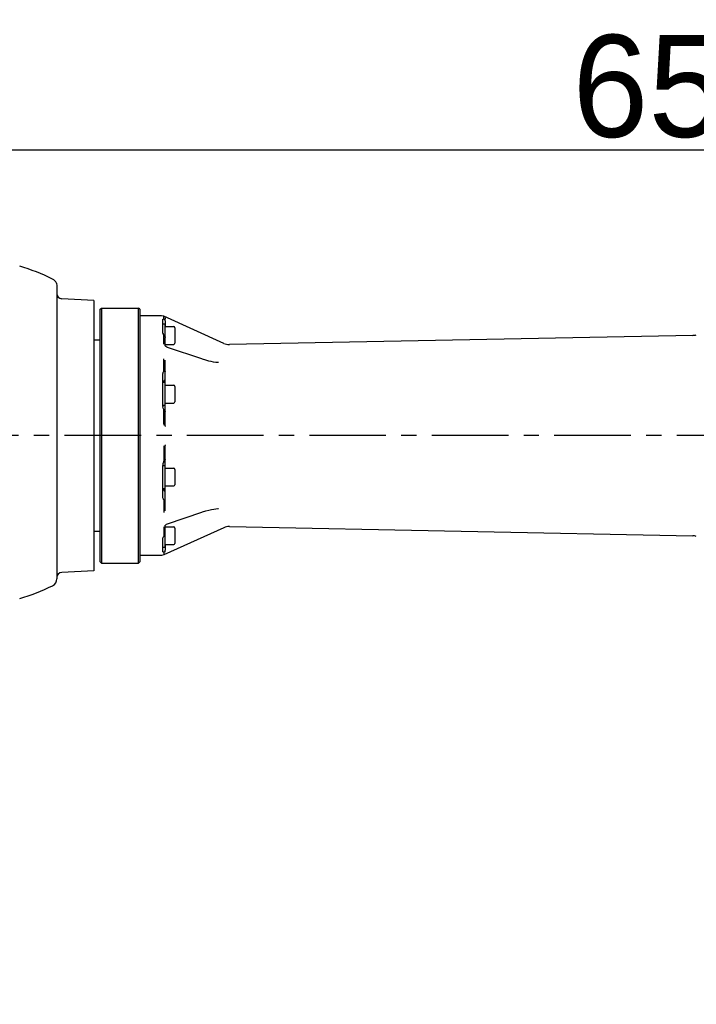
# Model space of a CAD drawing. Header units: millimetres. Extents: x 4086 to 10416, y 123 to 1549.
# Tile 39 of 99: x 7078 to 7145, y 873 to 969. Entities that reach past the tile are written whole.
import ezdxf

# ---------------------------------------------------------------- set-up
doc = ezdxf.new("R2010")
doc.units = ezdxf.units.MM
doc.linetypes.add('CENTER', pattern=[0.6, 0.375, -0.075, 0.075, -0.075])
for name, color, linetype in [('中心线', 7, 'Continuous'), ('外形图', 7, 'Continuous'), ('尺寸标注', 7, 'Continuous')]:
    doc.layers.add(name, color=color, linetype=linetype)
doc.styles.add('思源黑', font='SourceHanSansCN-Normal.ttf')
doc.dimstyles.new('尺寸标注_1_4比例中六', dxfattribs={"dimtxt": 10, "dimasz": 8, "dimexe": 2, "dimexo": 1.5, "dimgap": 1, "dimtad": 1, "dimdec": 1, "dimlfac": 4, "dimdsep": 46, "dimtxsty": '思源黑', "dimcen": 0.09, "dimadec": 0, "dimazin": 0, "dimtp": 0.01, "dimtm": 0.01, "dimtfac": 1, "dimtdec": 1, "dimtofl": 0, "dimtmove": 0, "dimatfit": 3, "dimfxl": 1, "dimtolj": 1, "dimarcsym": 0})

# ---------------------------------------------------------------- blocks, each defined once
blk = doc.blocks.new('*D788')
at = {"layer": 'Defpoints', "color": 0}
for p in [(7210.2, 956.347), (7210.2, 929.827), (7047.7, 919.609)]:
    blk.add_point(p, dxfattribs=at)
at = {"layer": '尺寸标注', "color": 0, "lineweight": -2}
for p, q in [((7047.7, 921.109), (7047.7, 958.347)), ((7210.2, 931.327), (7210.2, 958.347)), ((7055.7, 956.347), (7202.2, 956.347))]:
    blk.add_line(p, q, dxfattribs=at)
at = {"layer": '尺寸标注', "color": 0}
for points in [[(7055.7, 957.681), (7055.7, 955.014), (7047.7, 956.347)], [(7202.2, 955.014), (7202.2, 957.681), (7210.2, 956.347)]]:
    blk.add_solid(points, dxfattribs=at)
at = {"layer": '尺寸标注', "color": 0, "insert": (7143.64, 962.525), "char_height": 10, "attachment_point": 5, "style": '思源黑'}
blk.add_mtext('\\A1;650', dxfattribs=at)
blk = doc.blocks.new('*D790')
at = {"layer": 'Defpoints', "color": 0}
for p in [(7237.125, 919.202), (7010.2, 627.191), (7010.2, 585.08)]:
    blk.add_point(p, dxfattribs=at)
at = {"layer": '尺寸标注', "color": 0, "lineweight": -2}
for p, q in [((7237.125, 917.702), (7237.125, 583.08)), ((7010.2, 625.691), (7010.2, 583.08)), ((7229.125, 585.08), (7018.2, 585.08))]:
    blk.add_line(p, q, dxfattribs=at)
at = {"layer": '尺寸标注', "color": 0}
for points in [[(7018.2, 586.414), (7018.2, 583.747), (7010.2, 585.08)], [(7229.125, 583.747), (7229.125, 586.414), (7237.125, 585.08)]]:
    blk.add_solid(points, dxfattribs=at)
at = {"layer": '尺寸标注', "color": 0, "insert": (7123.369, 591.258), "char_height": 10, "attachment_point": 5, "rotation": 0, "style": '思源黑'}
blk.add_mtext('\\A1;907.7', dxfattribs=at)

msp = doc.modelspace()

# ---------------------------------------------------------------- linework, layer by layer
at = {"layer": '中心线', "linetype": 'CENTER', "ltscale": 20}
msp.add_line((7210.2, 928.327), (7076.095, 928.327), dxfattribs=at)
at = {"layer": '外形图', "linetype": 'Continuous'}
for p, q in [((7081.901, 943.257), (7081.95, 942.992)), ((7081.95, 942.992), (7081.95, 914.287)), ((7085.575, 941.577), (7082.423, 941.742)), ((7085.575, 941.577), (7085.575, 915.077)), ((7086.2, 940.702), (7086.325, 940.827)), ((7086.2, 915.952), (7086.2, 940.702)), ((7086.325, 940.827), (7086.325, 915.827)), ((7086.325, 940.827), (7089.95, 940.827)), ((7144.272, 938.15), (7098.857, 937.251)), ((7085.575, 937.702), (7086.2, 937.702)), ((7085.575, 918.952), (7086.2, 918.952)), ((7098.857, 919.403), (7144.272, 918.504)), ((7086.2, 915.952), (7086.325, 915.827)), ((7086.325, 915.827), (7089.95, 915.827)), ((7085.575, 915.077), (7082.423, 914.912))]:
    msp.add_line(p, q, dxfattribs=at)
at = {"layer": '外形图', "color": 7, "linetype": 'Continuous'}
for p, q in [((7089.95, 915.827), (7089.95, 940.827)), ((7090.075, 940.702), (7089.95, 940.827)), ((7090.075, 940.702), (7090.075, 915.952)), ((7092.217, 940.077), (7090.075, 940.077)), ((7092.423, 940.033), (7092.217, 940.077)), ((7098.317, 937.362), (7092.423, 940.033)), ((7092.426, 939.87), (7092.426, 939.934)), ((7092.325, 938.436), (7092.325, 939.694)), ((7092.325, 939.268), (7092.525, 939.268)), ((7092.325, 939.062), (7092.325, 939.253)), ((7092.525, 939.268), (7092.525, 938.074)), ((7092.525, 939.018), (7093.4, 939.018)), ((7092.575, 939.68), (7092.575, 939.76)), ((7092.575, 939.559), (7092.575, 939.018)), ((7092.516, 938.084), (7092.485, 938.12)), ((7093.525, 938.893), (7093.525, 937.393)), ((7092.575, 937.111), (7092.575, 937.933)), ((7092.575, 937.268), (7093.4, 937.268)), ((7092.587, 937.1), (7092.577, 937.116)), ((7092.639, 937.048), (7092.587, 937.1)), ((7096.144, 935.835), (7092.784, 936.969)), ((7092.426, 935.471), (7092.428, 935.858)), ((7092.426, 934.616), (7092.426, 935.471)), ((7092.575, 934.67), (7092.575, 935.712)), ((7096.237, 935.804), (7096.144, 935.835)), ((7096.547, 935.709), (7096.237, 935.804)), ((7097.774, 935.481), (7097.773, 935.481)), ((7092.325, 931.257), (7092.325, 934.293)), ((7092.575, 933.268), (7092.575, 934.606)), ((7092.525, 933.518), (7092.325, 933.518)), ((7092.525, 933.518), (7092.525, 931.268)), ((7092.525, 933.268), (7093.4, 933.268)), ((7092.325, 932.77), (7092.325, 933.026)), ((7093.525, 933.143), (7093.525, 931.643)), ((7092.525, 931.268), (7092.325, 931.268)), ((7092.332, 931.197), (7092.325, 931.258)), ((7092.525, 931.518), (7093.4, 931.518)), ((7092.575, 929.317), (7092.575, 931.518)), ((7092.556, 930.716), (7092.428, 930.879)), ((7092.426, 929.728), (7092.426, 930.265)), ((7092.427, 927.319), (7092.426, 926.305)), ((7092.575, 925.136), (7092.575, 927.338)), ((7092.426, 926.305), (7092.426, 925.794)), ((7092.439, 925.795), (7092.556, 925.938)), ((7092.325, 922.361), (7092.325, 925.398)), ((7092.325, 925.386), (7092.525, 925.386)), ((7092.525, 925.386), (7092.525, 923.136)), ((7092.525, 925.136), (7093.4, 925.136)), ((7093.525, 925.011), (7093.525, 923.511)), ((7092.325, 923.615), (7092.325, 924.077)), ((7092.325, 923.136), (7092.525, 923.136)), ((7092.525, 923.386), (7093.4, 923.386)), ((7092.575, 920.943), (7092.575, 923.386)), ((7092.426, 921.768), (7092.426, 921.638)), ((7092.426, 921.638), (7092.426, 921.343)), ((7092.784, 919.686), (7096.144, 920.82)), ((7096.144, 920.82), (7096.233, 920.849)), ((7096.233, 920.849), (7096.562, 920.95)), ((7097.774, 921.173), (7097.773, 921.173)), ((7092.699, 919.648), (7092.784, 919.686)), ((7098.317, 919.292), (7092.423, 916.622)), ((7092.573, 919.531), (7092.581, 919.545)), ((7092.574, 919.536), (7092.573, 919.531)), ((7092.575, 918.722), (7092.575, 919.544)), ((7092.575, 919.386), (7093.4, 919.386)), ((7093.525, 919.261), (7093.525, 917.761)), ((7092.325, 916.96), (7092.325, 918.218)), ((7092.525, 918.582), (7092.525, 917.386)), ((7092.325, 917.405), (7092.325, 917.597)), ((7092.325, 917.386), (7092.525, 917.386)), ((7092.426, 916.784), (7092.426, 916.721)), ((7092.525, 917.636), (7093.4, 917.636)), ((7092.575, 917.636), (7092.575, 917.095)), ((7092.575, 916.894), (7092.575, 917.024)), ((7090.075, 915.952), (7089.95, 915.827)), ((7092.217, 916.577), (7090.075, 916.577)), ((7092.423, 916.622), (7092.217, 916.577))]:
    msp.add_line(p, q, dxfattribs=at)
for points in [[(7092.784, 936.969), (7092.719, 936.996), (7092.639, 937.048)], [(7097.774, 935.481), (7097.712, 935.484), (7097.517, 935.501), (7097.306, 935.532), (7097.08, 935.575), (7096.829, 935.633), (7096.547, 935.709)], [(7096.562, 920.95), (7096.855, 921.028), (7097.107, 921.085), (7097.331, 921.127), (7097.536, 921.155), (7097.726, 921.171), (7097.773, 921.173)], [(7092.581, 919.545), (7092.622, 919.592), (7092.699, 919.648)]]:
    msp.add_lwpolyline(points, dxfattribs=at)
at = {"layer": '外形图', "linetype": 'Continuous'}
for centre, radius, start, end in [((7072.685, 925.728), 20, 63.74736, 73.68281), ((7081.2, 942.992), 0.75, 20.65169, 63.74736), ((7082.45, 942.242), 0.5, 180, 267), ((7144.247, 939.4), 1.25, 271.13442, 287.29747), ((7144.247, 917.254), 1.25, 72.70253, 88.86558), ((7082.45, 914.413), 0.5, 93, 180), ((7081.2, 914.287), 0.75, 296.25264, 0), ((7072.685, 931.552), 20, 286.31719, 296.25264)]:
    msp.add_arc(centre, radius, start, end, dxfattribs=at)
at = {"layer": '外形图', "color": 7, "linetype": 'Continuous'}
for centre, radius, start, end in [((7092.327, 939.761), 0.247, 21.9072, 28.94213), ((7093.4, 938.893), 0.125, 0, 90), ((7092.773, 938.509), 0.461, 204.08683, 207.54188), ((7093.4, 937.393), 0.125, 270, 0), ((7098.833, 938.501), 1.25, 245.62618, 271.13442), ((7092.983, 933.309), 0.659, 155.23542, 161.18413), ((7093.4, 933.143), 0.125, 0, 90), ((7093.112, 931.257), 0.788, 180.01106, 184.29916), ((7093.4, 931.643), 0.125, 270, 0), ((7093.137, 931.259), 0.813, 184.29465, 188.14571), ((7093.204, 931.274), 0.881, 206.95671, 208.89544), ((7099.44, 929.506), 7.014, 180.22136, 181.38512), ((7093.124, 925.397), 0.799, 172.14963, 179.96395), ((7093.167, 925.391), 0.843, 162.91709, 172.1286), ((7093.205, 925.379), 0.883, 153.86415, 162.91932), ((7093.208, 925.379), 0.885, 152.02156, 153.88422), ((7092.957, 925.513), 0.601, 149.17475, 152.13159), ((7093.4, 925.011), 0.125, 0, 90), ((7092.983, 923.345), 0.659, 198.81587, 204.76458), ((7092.998, 923.352), 0.676, 204.78333, 214.23652), ((7093.4, 923.511), 0.125, 270, 0), ((7092.356, 918.722), 0.218, 347.40241, 359.94965), ((7093.4, 919.261), 0.125, 0, 90), ((7098.833, 918.154), 1.25, 88.86558, 114.37382), ((7093.428, 917.725), 1.241, 143.36492, 144.33931), ((7092.537, 918.452), 0.0926, 122.63779, 128.88657), ((7093.4, 917.761), 0.125, 270, 0)]:
    msp.add_arc(centre, radius, start, end, dxfattribs=at)
for points, knots in [([(7092.426, 939.934), (7092.426, 939.941), (7092.426, 939.955), (7092.425, 939.968), (7092.426, 939.975)], [0, 0, 0, 0, 7037.819914, 13203.774115, 13203.774115, 13203.774115, 13203.774115]), ([(7092.426, 939.975), (7092.426, 939.977), (7092.427, 939.981), (7092.428, 939.985), (7092.428, 939.987)], [0, 0, 0, 0, 6714.845612, 13204.161992, 13204.161992, 13204.161992, 13204.161992]), ([(7092.325, 939.694), (7092.325, 939.722), (7092.375, 939.756), (7092.417, 939.755), (7092.432, 939.753)], [0, 0, 0, 0, 8507.363237, 13200.07888, 13200.07888, 13200.07888, 13200.07888]), ([(7092.432, 939.753), (7092.433, 939.765), (7092.417, 939.803), (7092.426, 939.843), (7092.426, 939.87)], [0, 0, 0, 0, 3957.800242, 13202.046446, 13202.046446, 13202.046446, 13202.046446]), ([(7092.575, 939.559), (7092.575, 939.584), (7092.562, 939.666), (7092.492, 939.748), (7092.432, 939.753)], [0, 0, 0, 0, 3872.837658, 13201.853976, 13201.853976, 13201.853976, 13201.853976]), ([(7092.391, 938.249), (7092.386, 938.257), (7092.377, 938.272), (7092.368, 938.288), (7092.364, 938.295)], [0, 0, 0, 0, 6751.644759, 13184.731997, 13184.731997, 13184.731997, 13184.731997]), ([(7092.432, 938.189), (7092.425, 938.199), (7092.411, 938.219), (7092.397, 938.239), (7092.391, 938.249)], [0, 0, 0, 0, 6787.370852, 13184.584849, 13184.584849, 13184.584849, 13184.584849]), ([(7092.426, 937.534), (7092.426, 937.59), (7092.427, 937.803), (7092.42, 938.016), (7092.432, 938.172)], [0, 0, 0, 0, 3471.142574, 13179.312711, 13179.312711, 13179.312711, 13179.312711]), ([(7092.432, 938.172), (7092.432, 938.175), (7092.432, 938.181), (7092.432, 938.186), (7092.432, 938.189)], [0, 0, 0, 0, 6553.39918, 13184.588588, 13184.588588, 13184.588588, 13184.588588]), ([(7092.486, 938.12), (7092.49, 938.114), (7092.501, 938.102), (7092.511, 938.091), (7092.516, 938.085)], [0, 0, 0, 0, 6538.753243, 13184.412841, 13184.412841, 13184.412841, 13184.412841]), ([(7092.426, 934.616), (7092.435, 934.628), (7092.443, 934.669), (7092.482, 934.65), (7092.489, 934.638)], [0, 0, 0, 0, 7096.542451, 13146.211848, 13146.211848, 13146.211848, 13146.211848]), ([(7092.432, 930.817), (7092.432, 930.822), (7092.432, 930.833), (7092.432, 930.843), (7092.432, 930.848)], [0, 0, 0, 0, 6546.74885, 13105.623983, 13105.623983, 13105.623983, 13105.623983]), ([(7092.432, 930.848), (7092.45, 930.817), (7092.478, 930.758), (7092.538, 930.734), (7092.556, 930.716)], [0, 0, 0, 0, 7662.292446, 13104.521587, 13104.521587, 13104.521587, 13104.521587]), ([(7092.556, 930.716), (7092.562, 930.711), (7092.571, 930.7), (7092.575, 930.686), (7092.575, 930.68)], [0, 0, 0, 0, 7119.510458, 13105.925875, 13105.925875, 13105.925875, 13105.925875]), ([(7092.578, 929.287), (7092.577, 929.292), (7092.575, 929.302), (7092.575, 929.312), (7092.575, 929.317)], [0, 0, 0, 0, 6680.851683, 13091.502623, 13091.502623, 13091.502623, 13091.502623]), ([(7092.604, 929.228), (7092.598, 929.237), (7092.587, 929.256), (7092.581, 929.276), (7092.578, 929.287)], [0, 0, 0, 0, 6391.208556, 13091.147234, 13091.147234, 13091.147234, 13091.147234]), ([(7092.526, 925.921), (7092.524, 925.919), (7092.519, 925.916), (7092.513, 925.912), (7092.511, 925.91)], [0, 0, 0, 0, 6285.594777, 13055.197092, 13055.197092, 13055.197092, 13055.197092]), ([(7092.538, 925.928), (7092.536, 925.927), (7092.532, 925.924), (7092.528, 925.922), (7092.526, 925.921)], [0, 0, 0, 0, 6342.933156, 13055.51527, 13055.51527, 13055.51527, 13055.51527]), ([(7092.556, 925.939), (7092.553, 925.937), (7092.548, 925.933), (7092.542, 925.93), (7092.538, 925.928)], [0, 0, 0, 0, 6206.51364, 13055.794192, 13055.794192, 13055.794192, 13055.794192]), ([(7092.575, 925.975), (7092.575, 925.968), (7092.571, 925.954), (7092.562, 925.943), (7092.556, 925.939)], [0, 0, 0, 0, 6152.6039, 13056.188394, 13056.188394, 13056.188394, 13056.188394]), ([(7092.432, 922.03), (7092.426, 922.039), (7092.412, 922.056), (7092.401, 922.075), (7092.395, 922.085)], [0, 0, 0, 0, 6438.553816, 13013.689733, 13013.689733, 13013.689733, 13013.689733]), ([(7092.432, 922.03), (7092.454, 922.004), (7092.519, 921.965), (7092.575, 922.023), (7092.575, 922.048)], [0, 0, 0, 0, 7413.434041, 13013.718155, 13013.718155, 13013.718155, 13013.718155]), ([(7092.426, 919.12), (7092.426, 919.064), (7092.427, 918.851), (7092.42, 918.638), (7092.432, 918.482)], [0, 0, 0, 0, 3418.383852, 12978.316201, 12978.316201, 12978.316201, 12978.316201]), ([(7092.325, 918.218), (7092.325, 918.236), (7092.335, 918.32), (7092.382, 918.394), (7092.42, 918.448)], [0, 0, 0, 0, 2754.30798, 12974.189597, 12974.189597, 12974.189597, 12974.189597]), ([(7092.432, 918.482), (7092.432, 918.479), (7092.432, 918.474), (7092.432, 918.468), (7092.432, 918.465)], [0, 0, 0, 0, 6449.631873, 12977.46149, 12977.46149, 12977.46149, 12977.46149]), ([(7092.432, 918.465), (7092.44, 918.475), (7092.453, 918.496), (7092.469, 918.516), (7092.479, 918.524)], [0, 0, 0, 0, 6325.1181, 12977.804998, 12977.804998, 12977.804998, 12977.804998]), ([(7092.556, 918.632), (7092.559, 918.639), (7092.564, 918.653), (7092.568, 918.667), (7092.569, 918.674)], [0, 0, 0, 0, 6543.366846, 12981.160039, 12981.160039, 12981.160039, 12981.160039]), ([(7092.432, 916.901), (7092.426, 916.9), (7092.413, 916.9), (7092.401, 916.901), (7092.395, 916.902)], [0, 0, 0, 0, 6788.437253, 12961.27906, 12961.27906, 12961.27906, 12961.27906]), ([(7092.432, 916.901), (7092.432, 916.889), (7092.417, 916.852), (7092.426, 916.812), (7092.426, 916.784)], [0, 0, 0, 0, 3889.087342, 12960.528887, 12960.528887, 12960.528887, 12960.528887]), ([(7092.426, 916.721), (7092.426, 916.711), (7092.424, 916.693), (7092.428, 916.675), (7092.427, 916.667)], [0, 0, 0, 0, 7176.128212, 12959.120931, 12959.120931, 12959.120931, 12959.120931])]:
    msp.add_open_spline(points, degree=3, knots=knots, dxfattribs=at)
for points in [[(7092.557, 939.853), (7092.568, 939.824), (7092.575, 939.792), (7092.575, 939.76)], [(7092.352, 938.32), (7092.336, 938.357), (7092.325, 938.396), (7092.325, 938.436)], [(7092.432, 938.189), (7092.45, 938.166), (7092.467, 938.142), (7092.486, 938.12)], [(7092.516, 938.085), (7092.534, 938.062), (7092.551, 938.037), (7092.561, 938.01)], [(7092.561, 938.01), (7092.57, 937.985), (7092.575, 937.959), (7092.575, 937.933)], [(7092.428, 937.285), (7092.424, 937.368), (7092.426, 937.451), (7092.426, 937.534)], [(7092.325, 934.293), (7092.325, 934.406), (7092.357, 934.527), (7092.426, 934.616)], [(7092.512, 934.67), (7092.537, 934.655), (7092.575, 934.636), (7092.575, 934.606)], [(7092.575, 933.83), (7092.495, 933.764), (7092.428, 933.679), (7092.385, 933.585)], [(7092.419, 930.874), (7092.376, 930.958), (7092.346, 931.05), (7092.333, 931.143)], [(7092.426, 930.265), (7092.426, 930.449), (7092.424, 930.633), (7092.432, 930.817)], [(7092.426, 929.479), (7092.425, 929.562), (7092.426, 929.645), (7092.426, 929.728)], [(7092.575, 927.338), (7092.575, 927.369), (7092.585, 927.402), (7092.604, 927.427)], [(7092.511, 925.91), (7092.482, 925.886), (7092.46, 925.853), (7092.441, 925.821)], [(7092.439, 922.972), (7092.477, 922.917), (7092.523, 922.867), (7092.575, 922.824)], [(7092.395, 922.085), (7092.347, 922.167), (7092.325, 922.266), (7092.325, 922.361)], [(7092.432, 922.03), (7092.432, 921.978), (7092.425, 921.927), (7092.426, 921.875)], [(7092.426, 921.875), (7092.426, 921.839), (7092.426, 921.803), (7092.426, 921.768)], [(7092.426, 921.343), (7092.426, 921.161), (7092.422, 920.979), (7092.427, 920.797)], [(7092.427, 919.368), (7092.425, 919.285), (7092.426, 919.203), (7092.426, 919.12)], [(7092.512, 918.566), (7092.531, 918.584), (7092.545, 918.608), (7092.556, 918.632)], [(7092.395, 916.902), (7092.365, 916.906), (7092.325, 916.93), (7092.325, 916.96)], [(7092.432, 916.901), (7092.46, 916.903), (7092.487, 916.917), (7092.507, 916.936)], [(7092.507, 916.936), (7092.548, 916.976), (7092.575, 917.038), (7092.575, 917.095)]]:
    msp.add_open_spline(points, degree=3, dxfattribs=at)

# ---------------------------------------------------------------- dimensions: what is measured, and where the dimension line sits
at = {"layer": '尺寸标注'}
dim = msp.add_linear_dim(base=(7210.2, 956.347), p1=(7047.7, 919.609), p2=(7210.2, 929.827), dimstyle='尺寸标注_1_4比例中六', dxfattribs=at)
dim.commit()
dim.dimension.update_dxf_attribs({"geometry": '*D788', "text_midpoint": (7143.64, 956.347), "dimtype": 160})
dim = msp.add_linear_dim(base=(7010.2, 585.08), p1=(7237.125, 919.202), p2=(7010.2, 627.191), angle=180, dimstyle='尺寸标注_1_4比例中六', dxfattribs=at)
dim.commit()
dim.dimension.update_dxf_attribs({"geometry": '*D790', "text_midpoint": (7123.369, 585.08), "dimtype": 160})

doc.saveas('drawing.dxf')
